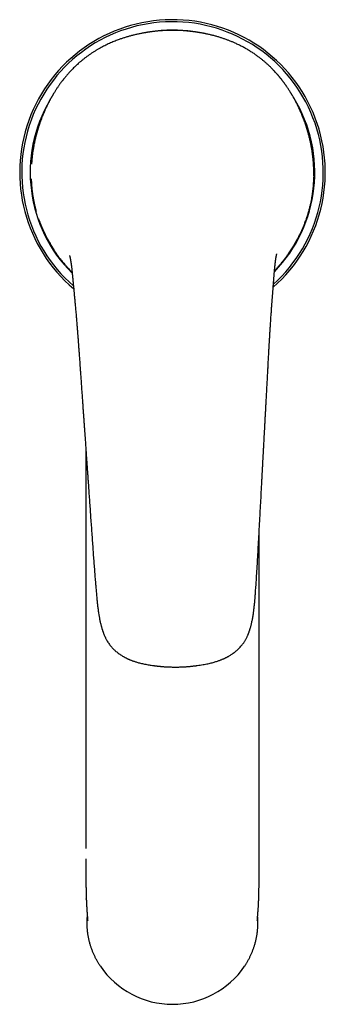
# Model space of a CAD drawing. Header units: millimetres. Extents: x 8 to 597, y 12 to 456.
# Tile 2 of 8: x 285 to 339, y 65 to 238. Entities that reach past the tile are written whole.
import ezdxf

# ---------------------------------------------------------------- set-up
doc = ezdxf.new("R2010")
doc.units = ezdxf.units.MM

msp = doc.modelspace()

# ---------------------------------------------------------------- linework, layer by layer
at = {"color": 7, "linetype": 'Continuous', "lineweight": 30}
for p, q in [((335.89, 218.22), (335.88, 218.24)), ((288.02, 217.9), (288, 217.82)), ((287.23, 213.02), (287.21, 212.84)), ((287.18, 209.81), (287.18, 209.81)), ((336.84, 210.22), (336.84, 210.21)), ((336.85, 210.69), (336.85, 210.68)), ((288.65, 202.7), (288.7, 202.55)), ((288.65, 202.7), (288.65, 202.7)), ((335.49, 203.08), (335.49, 203.08)), ((294.4, 193.39), (294.4, 193.41)), ((329.9, 193.69), (329.9, 193.7)), ((296.78, 162.43), (296.78, 99.47)), ((327.22, 99.47), (327.22, 147.75)), ((327.21, 99.47), (327.21, 99.47)), ((296.77, 90.36), (296.77, 88.6)), ((296.77, 90.33), (296.77, 90.32)), ((296.78, 88.6), (296.78, 88.6)), ((296.86, 83.45), (296.85, 83.6)), ((327.14, 83.45), (327.14, 83.38)), ((299.27, 71.82), (299.31, 71.76)), ((324.73, 71.82), (324.69, 71.76))]:
    msp.add_line(p, q, dxfattribs=at)
at = {"color": 7, "linetype": 'Continuous', "lineweight": 30, "flags": 128}
msp.add_lwpolyline([(326.91, 79.81), (326.91, 79.81), (326.91, 79.83), (326.91, 79.85), (326.92, 79.89), (326.92, 79.94), (326.93, 79.99), (326.93, 80.05), (326.94, 80.1), (326.94, 80.16), (326.95, 80.21), (326.95, 80.26), (326.95, 80.32), (326.96, 80.39), (326.97, 80.45), (326.97, 80.52), (326.97, 80.56), (326.98, 80.62), (326.98, 80.67), (326.99, 80.73), (327, 80.81), (327, 80.88), (327.01, 80.96), (327.01, 81.03), (327.02, 81.09), (327.02, 81.16), (327.03, 81.23), (327.03, 81.3), (327.04, 81.35), (327.04, 81.39), (327.04, 81.43), (327.05, 81.48), (327.05, 81.55), (327.05, 81.62), (327.06, 81.68), (327.06, 81.73), (327.06, 81.77), (327.07, 81.82), (327.07, 81.87), (327.07, 81.92), (327.08, 82.03), (327.09, 82.13), (327.09, 82.22), (327.1, 82.32), (327.1, 82.43), (327.11, 82.53), (327.11, 82.63), (327.12, 82.71), (327.12, 82.81), (327.13, 82.9), (327.13, 82.99), (327.13, 83.08), (327.14, 83.14), (327.14, 83.2), (327.14, 83.27), (327.15, 83.33), (327.15, 83.36), (327.15, 83.38), (327.15, 83.38), (327.15, 83.38), (327.15, 83.38)], dxfattribs=at)
at = {"color": 7, "linetype": 'Continuous', "lineweight": 30}
for centre, radius, start, end in [((312, 211.39), 26.86, 311.2322, 229.7039), ((312, 211.39), 26.5, 312.0394, 228.8993), ((312, 211.39), 25.02, 90, 99.1949), ((312, 211.39), 25.02, 81.7404, 90), ((312, 211.39), 25.02, 149.406, 225.2135), ((312, 211.39), 25.02, 315.7248, 31.5623), ((312, 80.4), 15.35, 214.2652, 325.7348)]:
    msp.add_arc(centre, radius, start, end, dxfattribs=at)
for points, knots in [([(311.8, 236.37), (311.64, 236.37), (311.33, 236.36), (310.89, 236.35), (310.47, 236.33), (310.08, 236.3), (309.72, 236.28), (309.39, 236.25), (309.09, 236.22), (308.82, 236.19), (308.58, 236.16), (308.38, 236.14), (308.2, 236.11), (308.05, 236.09), (307.91, 236.07), (307.81, 236.06), (307.73, 236.04), (307.67, 236.03), (307.61, 236.03), (307.56, 236.02), (307.5, 236.01), (307.43, 236), (307.37, 235.99), (307.29, 235.97), (307.18, 235.96), (307.03, 235.93), (306.85, 235.9), (306.64, 235.86), (306.4, 235.81), (306.13, 235.76), (305.84, 235.69), (305.53, 235.62), (305.14, 235.53), (304.67, 235.41), (304.12, 235.25), (303.56, 235.08), (303.01, 234.9), (302.52, 234.73), (302.09, 234.56), (301.71, 234.41), (301.32, 234.25), (300.92, 234.07), (300.5, 233.88), (300.09, 233.68), (299.67, 233.46), (299.25, 233.24), (298.83, 233), (298.4, 232.74), (297.98, 232.47), (297.56, 232.2), (297.16, 231.92), (296.75, 231.62), (296.36, 231.31), (295.98, 231), (295.62, 230.7), (295.27, 230.39), (294.94, 230.08), (294.62, 229.76), (294.32, 229.46), (294.05, 229.18), (293.81, 228.92), (293.6, 228.69), (293.43, 228.48), (293.27, 228.29), (293.12, 228.11), (292.99, 227.95), (292.87, 227.81), (292.77, 227.68), (292.69, 227.57), (292.6, 227.46), (292.5, 227.33), (292.39, 227.18), (292.27, 227.02), (292.15, 226.85), (292.02, 226.66), (291.89, 226.47), (291.71, 226.21), (291.49, 225.87), (291.29, 225.55), (291.14, 225.32), (291.07, 225.19), (291, 225.07), (290.94, 224.97), (290.89, 224.89), (290.85, 224.82), (290.82, 224.77), (290.79, 224.72), (290.76, 224.65), (290.71, 224.58), (290.66, 224.48), (290.59, 224.37), (290.52, 224.24), (290.45, 224.1), (290.38, 223.96), (290.31, 223.83), (290.23, 223.69), (290.15, 223.53), (290.07, 223.37), (289.99, 223.21), (289.93, 223.07), (289.86, 222.95), (289.79, 222.78), (289.69, 222.58), (289.61, 222.39), (289.55, 222.25), (289.51, 222.17), (289.47, 222.09), (289.44, 222.01), (289.42, 221.95), (289.39, 221.91), (289.37, 221.86), (289.35, 221.81), (289.32, 221.74), (289.29, 221.66), (289.25, 221.57), (289.21, 221.46), (289.16, 221.35), (289.05, 221.08), (288.89, 220.66), (288.74, 220.23), (288.63, 219.92), (288.57, 219.75), (288.52, 219.58), (288.47, 219.43), (288.43, 219.3), (288.4, 219.2), (288.37, 219.12), (288.35, 219.05), (288.33, 218.99), (288.31, 218.91), (288.28, 218.82), (288.25, 218.72), (288.22, 218.6), (288.18, 218.48), (288.14, 218.35), (288.11, 218.22), (288.08, 218.1), (288.05, 218), (288.03, 217.94), (288.02, 217.9), (288.02, 217.9)], [0, 0, 0, 0, 0.013671, 0.026533, 0.038587, 0.049833, 0.060271, 0.069736, 0.078422, 0.086329, 0.093458, 0.099264, 0.104427, 0.108949, 0.112828, 0.116065, 0.118273, 0.120036, 0.121355, 0.123233, 0.124974, 0.1268, 0.128906, 0.131294, 0.133964, 0.13873, 0.144194, 0.150354, 0.157729, 0.165904, 0.17487, 0.184165, 0.193536, 0.210468, 0.227663, 0.245132, 0.262884, 0.28093, 0.293351, 0.305967, 0.318873, 0.332091, 0.345638, 0.35953, 0.37296, 0.386723, 0.400829, 0.415288, 0.43011, 0.443905, 0.458013, 0.472438, 0.487018, 0.501072, 0.514529, 0.527396, 0.540877, 0.553664, 0.565769, 0.577208, 0.587998, 0.596294, 0.604188, 0.611696, 0.618709, 0.625043, 0.6307, 0.635857, 0.639703, 0.644165, 0.649273, 0.655026, 0.661426, 0.668344, 0.67564, 0.68306, 0.690605, 0.706071, 0.722041, 0.727166, 0.73221, 0.736666, 0.74048, 0.743653, 0.745978, 0.747772, 0.749561, 0.751942, 0.754914, 0.75848, 0.76264, 0.767887, 0.773227, 0.778354, 0.783268, 0.787969, 0.794568, 0.800691, 0.806338, 0.811507, 0.816197, 0.820734, 0.8294, 0.83863, 0.841648, 0.844722, 0.847841, 0.85059, 0.852757, 0.85434, 0.855834, 0.857799, 0.860237, 0.863148, 0.866469, 0.870248, 0.874485, 0.879019, 0.899391, 0.919317, 0.925486, 0.931611, 0.937554, 0.942874, 0.947539, 0.950836, 0.953701, 0.956134, 0.958254, 0.960656, 0.964342, 0.968185, 0.971973, 0.976962, 0.981852, 0.986644, 0.991386, 0.994989, 0.99928, 1, 1, 1, 1]), ([(335.88, 218.24), (335.87, 218.28), (335.84, 218.37), (335.8, 218.51), (335.76, 218.66), (335.72, 218.8), (335.68, 218.94), (335.64, 219.06), (335.61, 219.16), (335.58, 219.24), (335.55, 219.33), (335.51, 219.46), (335.46, 219.62), (335.4, 219.81), (335.33, 220), (335.27, 220.19), (335.2, 220.37), (335.11, 220.61), (335, 220.9), (334.87, 221.23), (334.74, 221.57), (334.63, 221.82), (334.55, 222), (334.51, 222.09), (334.47, 222.18), (334.44, 222.26), (334.41, 222.32), (334.38, 222.39), (334.34, 222.48), (334.29, 222.58), (334.23, 222.72), (334.15, 222.89), (334.05, 223.09), (333.95, 223.3), (333.85, 223.5), (333.75, 223.68), (333.66, 223.85), (333.58, 224.01), (333.49, 224.17), (333.4, 224.34), (333.3, 224.52), (333.2, 224.69), (333.12, 224.84), (333.05, 224.95), (333.01, 225.02), (332.98, 225.08), (332.95, 225.13), (332.91, 225.19), (332.87, 225.26), (332.82, 225.34), (332.75, 225.45), (332.67, 225.59), (332.57, 225.74), (332.45, 225.92), (332.31, 226.14), (332.14, 226.39), (331.96, 226.66), (331.76, 226.94), (331.6, 227.16), (331.47, 227.34), (331.39, 227.45), (331.3, 227.56), (331.21, 227.67), (331.14, 227.77), (331.07, 227.86), (331.01, 227.93), (330.97, 227.98), (330.94, 228.02), (330.91, 228.05), (330.88, 228.09), (330.83, 228.14), (330.78, 228.22), (330.71, 228.3), (330.63, 228.39), (330.56, 228.48), (330.48, 228.57), (330.35, 228.71), (330.17, 228.92), (329.92, 229.2), (329.62, 229.51), (329.29, 229.85), (328.94, 230.18), (328.58, 230.52), (328.2, 230.85), (327.8, 231.18), (327.39, 231.51), (326.94, 231.84), (326.46, 232.19), (325.93, 232.54), (325.38, 232.88), (324.81, 233.21), (324.23, 233.53), (323.64, 233.83), (323.07, 234.09), (322.54, 234.33), (322.04, 234.53), (321.53, 234.72), (321.02, 234.91), (320.49, 235.08), (319.95, 235.25), (319.39, 235.41), (318.81, 235.56), (318.36, 235.66), (318.03, 235.73), (317.83, 235.78), (317.62, 235.82), (317.42, 235.86), (317.22, 235.9), (317.02, 235.93), (316.83, 235.96), (316.65, 235.99), (316.48, 236.02), (316.34, 236.04), (316.23, 236.06), (316.15, 236.07), (316.09, 236.08), (316.06, 236.08), (316.04, 236.09), (316.02, 236.09), (315.99, 236.09), (315.94, 236.1), (315.86, 236.11), (315.76, 236.13), (315.63, 236.14), (315.48, 236.16), (315.31, 236.18), (315.1, 236.2), (314.86, 236.23), (314.57, 236.26), (314.26, 236.28), (313.92, 236.31), (313.55, 236.33), (313.15, 236.35), (312.72, 236.36), (312.27, 236.37), (311.96, 236.37), (311.8, 236.37)], [0, 0, 0, 0, 0.005158, 0.010257, 0.015633, 0.021284, 0.026781, 0.031388, 0.035095, 0.037904, 0.040881, 0.045064, 0.051098, 0.05811, 0.064964, 0.071657, 0.07819, 0.084562, 0.096829, 0.108737, 0.120725, 0.132799, 0.136356, 0.139907, 0.143153, 0.14598, 0.148388, 0.150471, 0.153548, 0.157531, 0.162417, 0.168204, 0.176482, 0.184346, 0.191732, 0.198644, 0.205081, 0.211046, 0.21654, 0.223468, 0.230199, 0.236787, 0.243233, 0.246789, 0.249611, 0.251548, 0.253331, 0.255469, 0.257959, 0.260803, 0.265288, 0.270439, 0.276254, 0.282711, 0.291711, 0.301343, 0.311605, 0.322497, 0.334015, 0.338395, 0.342859, 0.347407, 0.351952, 0.355991, 0.359444, 0.362162, 0.364359, 0.366036, 0.367202, 0.368313, 0.370567, 0.373379, 0.376743, 0.380317, 0.383904, 0.387506, 0.391123, 0.401159, 0.411338, 0.424725, 0.438377, 0.452256, 0.466375, 0.480751, 0.495398, 0.510328, 0.525553, 0.543326, 0.561511, 0.580041, 0.598827, 0.617884, 0.637224, 0.656861, 0.672473, 0.68828, 0.704289, 0.720504, 0.73707, 0.753952, 0.771454, 0.789584, 0.808349, 0.81458, 0.820879, 0.827245, 0.83368, 0.840184, 0.846578, 0.852386, 0.85839, 0.863562, 0.867902, 0.87141, 0.874086, 0.87593, 0.876541, 0.876943, 0.877486, 0.878508, 0.88001, 0.881993, 0.885006, 0.888713, 0.893111, 0.898203, 0.903987, 0.911289, 0.91946, 0.928503, 0.938415, 0.949199, 0.960638, 0.972918, 0.986039, 1, 1, 1, 1]), ([(288, 217.82), (287.95, 217.62), (287.85, 217.21), (287.71, 216.59), (287.59, 215.96), (287.49, 215.34), (287.39, 214.7), (287.32, 214.07), (287.26, 213.51), (287.24, 213.16), (287.23, 213.01)], [0, 0, 0, 0, 0.128109, 0.256842, 0.3858, 0.5161, 0.646636, 0.778539, 0.910685, 1, 1, 1, 1]), ([(336.77, 213.06), (336.77, 213.12), (336.75, 213.38), (336.71, 213.84), (336.64, 214.45), (336.55, 215.07), (336.45, 215.7), (336.34, 216.32), (336.2, 216.95), (336.06, 217.59), (335.94, 218.01), (335.89, 218.22)], [0, 0, 0, 0, 0.035605, 0.154017, 0.273005, 0.392199, 0.512623, 0.633264, 0.755158, 0.877275, 1, 1, 1, 1]), ([(336.85, 210.77), (336.85, 210.8), (336.85, 210.94), (336.85, 211.18), (336.85, 211.49), (336.84, 211.81), (336.83, 212.13), (336.81, 212.45), (336.79, 212.76), (336.78, 212.96), (336.77, 213.06)], [0, 0, 0, 0, 0.040257, 0.180153, 0.319885, 0.459327, 0.598359, 0.736866, 0.874741, 1, 1, 1, 1]), ([(287.17, 210.28), (287.17, 210.27), (287.17, 210.11), (287.18, 209.95), (287.18, 209.81)], [0, 0, 0, 0, 0.092253, 1, 1, 1, 1]), ([(287.19, 209.78), (287.19, 209.75), (287.19, 209.62), (287.21, 209.39), (287.23, 209.09), (287.25, 208.79), (287.28, 208.49), (287.31, 208.19), (287.35, 207.89), (287.39, 207.59), (287.44, 207.28), (287.48, 206.98), (287.54, 206.67), (287.6, 206.37), (287.66, 206.06), (287.73, 205.76), (287.8, 205.45), (287.87, 205.15), (287.95, 204.85), (288.01, 204.64), (288.04, 204.54), (288.04, 204.54)], [0, 0, 0, 0, 0.018528, 0.077364, 0.13604, 0.194454, 0.252506, 0.3101, 0.367443, 0.425127, 0.482698, 0.540195, 0.59766, 0.655133, 0.712643, 0.770258, 0.826773, 0.883611, 0.940902, 0.99862, 1, 1, 1, 1]), ([(335.51, 203.13), (335.53, 203.19), (335.59, 203.35), (335.68, 203.62), (335.78, 203.93), (335.88, 204.24), (335.97, 204.55), (336.05, 204.86), (336.13, 205.17), (336.21, 205.48), (336.28, 205.78), (336.35, 206.09), (336.41, 206.4), (336.47, 206.7), (336.52, 207), (336.57, 207.31), (336.62, 207.61), (336.66, 207.92), (336.69, 208.22), (336.73, 208.53), (336.76, 208.83), (336.78, 209.13), (336.8, 209.44), (336.82, 209.74), (336.83, 209.98), (336.83, 210.11), (336.84, 210.16)], [0, 0, 0, 0, 0.025969, 0.070493, 0.11448, 0.158403, 0.20214, 0.245706, 0.289134, 0.332455, 0.375701, 0.418921, 0.461828, 0.504179, 0.546793, 0.589647, 0.632714, 0.67597, 0.719385, 0.76293, 0.806575, 0.850287, 0.894034, 0.93778, 0.981485, 1, 1, 1, 1]), ([(336.84, 210.22), (336.84, 210.23), (336.84, 210.39), (336.85, 210.55), (336.85, 210.69)], [0, 0, 0, 0, 0.085952, 1, 1, 1, 1]), ([(288.46, 203.21), (288.46, 203.2), (288.52, 203.03), (288.58, 202.86), (288.65, 202.7)], [0, 0, 0, 0, 0.046834, 1, 1, 1, 1]), ([(333.73, 199.25), (333.76, 199.29), (333.88, 199.5), (334.08, 199.88), (334.35, 200.4), (334.6, 200.92), (334.84, 201.45), (335.07, 201.99), (335.26, 202.45), (335.37, 202.74), (335.41, 202.85)], [0, 0, 0, 0, 0.035391, 0.181285, 0.327769, 0.474252, 0.621057, 0.76786, 0.915276, 1, 1, 1, 1]), ([(335.41, 202.85), (335.41, 202.85), (335.43, 202.9), (335.45, 202.96), (335.47, 203.01)], [0, 0, 0, 0, 0.022793, 1, 1, 1, 1]), ([(288.7, 202.55), (288.76, 202.42), (288.88, 202.1), (289.08, 201.63), (289.31, 201.11), (289.54, 200.61), (289.79, 200.11), (290.05, 199.64), (290.27, 199.23), (290.41, 198.99), (290.47, 198.89)], [0, 0, 0, 0, 0.103224, 0.246343, 0.382959, 0.519576, 0.656466, 0.793357, 0.919468, 1, 1, 1, 1]), ([(329.93, 194.09), (329.98, 194.14), (330.11, 194.28), (330.36, 194.54), (330.66, 194.88), (331, 195.27), (331.33, 195.67), (331.65, 196.08), (331.96, 196.48), (332.24, 196.87), (332.5, 197.24), (332.74, 197.6), (332.93, 197.89), (333.06, 198.09), (333.14, 198.23), (333.22, 198.36), (333.29, 198.48), (333.36, 198.59), (333.43, 198.71), (333.49, 198.82), (333.55, 198.92), (333.61, 199.02), (333.66, 199.11), (333.7, 199.18), (333.73, 199.23), (333.75, 199.27), (333.77, 199.3), (333.78, 199.33), (333.79, 199.35), (333.8, 199.37), (333.81, 199.38), (333.82, 199.4), (333.82, 199.4), (333.82, 199.41), (333.82, 199.41), (333.82, 199.41)], [0, 0, 0, 0, 0.031444, 0.075734, 0.145257, 0.214983, 0.285025, 0.355499, 0.425004, 0.490528, 0.553392, 0.613664, 0.671416, 0.696146, 0.719204, 0.740657, 0.762292, 0.785586, 0.80908, 0.832212, 0.855018, 0.877428, 0.898057, 0.911202, 0.923304, 0.929236, 0.934895, 0.940397, 0.945445, 0.951087, 0.957485, 0.964749, 0.975909, 0.988822, 1, 1, 1, 1]), ([(290.36, 199.08), (290.36, 199.08), (290.36, 199.08), (290.36, 199.08), (290.37, 199.06), (290.38, 199.04), (290.4, 199.01), (290.43, 198.96), (290.47, 198.89), (290.52, 198.8), (290.58, 198.7), (290.63, 198.61), (290.68, 198.53), (290.72, 198.46), (290.77, 198.39), (290.81, 198.31), (290.85, 198.24), (290.89, 198.18), (290.93, 198.12), (290.96, 198.07), (290.99, 198.02), (291.04, 197.95), (291.09, 197.87), (291.17, 197.75), (291.27, 197.58), (291.41, 197.38), (291.54, 197.18), (291.68, 196.99), (291.82, 196.78), (291.99, 196.55), (292.17, 196.3), (292.39, 196.03), (292.63, 195.72), (292.9, 195.39), (293.19, 195.05), (293.48, 194.72), (293.76, 194.41), (294.02, 194.13), (294.22, 193.93), (294.33, 193.82), (294.36, 193.8)], [0, 0, 0, 0, 0.012137, 0.02548, 0.03691, 0.04662, 0.055227, 0.064959, 0.079494, 0.096672, 0.116051, 0.13763, 0.152334, 0.167926, 0.184412, 0.200994, 0.215489, 0.230515, 0.242135, 0.250621, 0.259715, 0.271396, 0.285291, 0.300269, 0.336273, 0.370703, 0.40362, 0.435673, 0.470313, 0.508124, 0.54913, 0.597951, 0.650683, 0.707343, 0.767946, 0.832504, 0.886261, 0.937312, 0.985502, 1, 1, 1, 1]), ([(293.9, 196.76), (293.9, 196.76), (293.9, 196.76), (293.9, 196.76), (293.91, 196.74), (293.91, 196.73), (293.91, 196.71), (293.92, 196.7), (293.92, 196.69), (293.92, 196.67), (293.93, 196.66), (293.93, 196.64), (293.93, 196.63), (293.94, 196.62), (293.94, 196.6), (293.94, 196.59), (293.95, 196.57), (293.96, 196.54), (293.96, 196.5), (293.97, 196.46), (293.98, 196.42), (293.99, 196.38), (294, 196.34), (294.01, 196.3), (294.02, 196.24), (294.03, 196.17), (294.04, 196.11), (294.06, 196.04), (294.07, 195.97), (294.08, 195.9), (294.09, 195.84), (294.1, 195.78), (294.11, 195.7), (294.13, 195.59), (294.15, 195.46), (294.17, 195.35), (294.18, 195.25), (294.19, 195.17), (294.2, 195.1), (294.21, 195.04), (294.22, 194.99), (294.22, 194.95), (294.23, 194.92), (294.23, 194.87), (294.24, 194.8), (294.25, 194.73), (294.27, 194.61), (294.29, 194.44), (294.31, 194.24), (294.33, 194.04), (294.35, 193.86), (294.37, 193.69), (294.38, 193.54), (294.39, 193.45), (294.4, 193.41)], [0, 0, 0, 0, 0.015496, 0.043186, 0.074029, 0.092088, 0.105951, 0.116083, 0.127555, 0.141071, 0.156748, 0.167165, 0.175702, 0.182354, 0.189267, 0.198908, 0.211291, 0.224552, 0.246485, 0.26647, 0.285511, 0.301267, 0.314203, 0.332614, 0.353685, 0.376753, 0.396131, 0.417514, 0.440231, 0.459561, 0.475453, 0.491504, 0.50812, 0.537084, 0.569002, 0.604438, 0.622374, 0.641104, 0.658604, 0.672748, 0.683525, 0.690196, 0.698222, 0.708662, 0.721524, 0.736816, 0.754543, 0.797394, 0.837514, 0.877735, 0.914695, 0.948335, 0.978091, 1, 1, 1, 1]), ([(329.9, 193.7), (329.9, 193.71), (329.9, 193.77), (329.91, 193.87), (329.92, 194.01), (329.94, 194.19), (329.96, 194.41), (329.98, 194.62), (330, 194.83), (330.02, 195.02), (330.04, 195.19), (330.06, 195.35), (330.07, 195.49), (330.09, 195.6), (330.1, 195.7), (330.11, 195.8), (330.13, 195.9), (330.14, 196.01), (330.16, 196.12), (330.17, 196.21), (330.18, 196.28), (330.19, 196.34), (330.2, 196.4), (330.21, 196.46), (330.23, 196.53), (330.24, 196.6), (330.25, 196.66), (330.26, 196.71), (330.27, 196.77), (330.28, 196.81), (330.29, 196.86), (330.3, 196.89), (330.3, 196.92), (330.31, 196.95), (330.32, 196.98), (330.32, 197.01), (330.33, 197.03), (330.33, 197.05), (330.34, 197.06), (330.34, 197.06), (330.34, 197.06), (330.34, 197.06)], [0, 0, 0, 0, 0.009556, 0.03089, 0.051934, 0.092015, 0.130475, 0.178092, 0.222544, 0.262632, 0.298423, 0.33218, 0.365153, 0.397422, 0.417187, 0.440066, 0.466036, 0.495072, 0.525194, 0.548238, 0.565806, 0.582782, 0.60127, 0.622522, 0.646501, 0.6717, 0.696209, 0.716167, 0.736681, 0.763308, 0.784477, 0.802413, 0.822743, 0.846204, 0.86479, 0.894054, 0.917083, 0.938681, 0.963264, 0.991119, 1, 1, 1, 1]), ([(294.4, 193.39), (294.4, 193.38), (294.4, 193.37), (294.4, 193.34), (294.41, 193.29), (294.41, 193.22), (294.42, 193.14), (294.43, 193.03), (294.44, 192.92), (294.45, 192.8), (294.47, 192.62), (294.49, 192.39), (294.52, 192.1), (294.55, 191.79), (294.58, 191.47), (294.61, 191.14), (294.64, 190.82), (294.66, 190.54), (294.69, 190.3), (294.71, 190.08), (294.73, 189.88), (294.74, 189.7), (294.76, 189.52), (294.77, 189.36), (294.79, 189.21), (294.8, 189.09), (294.81, 189), (294.82, 188.92), (294.82, 188.85), (294.83, 188.78), (294.84, 188.69), (294.85, 188.58), (294.86, 188.44), (294.87, 188.28), (294.89, 188.11), (294.92, 187.83), (294.95, 187.45), (294.99, 186.96), (295.03, 186.51), (295.07, 186.11), (295.1, 185.75), (295.13, 185.38), (295.16, 185), (295.19, 184.63), (295.22, 184.27), (295.25, 183.92), (295.27, 183.58), (295.3, 183.26), (295.32, 182.96), (295.34, 182.69), (295.36, 182.47), (295.37, 182.3), (295.39, 182.16), (295.4, 182.02), (295.41, 181.85), (295.42, 181.65), (295.44, 181.42), (295.46, 181.17), (295.48, 180.89), (295.5, 180.58), (295.53, 180.24), (295.56, 179.87), (295.59, 179.47), (295.62, 179.04), (295.65, 178.59), (295.68, 178.11), (295.72, 177.6), (295.75, 177.12), (295.77, 176.81), (295.78, 176.69)], [0, 0, 0, 0, 0.002021, 0.005008, 0.008407, 0.012348, 0.017803, 0.024142, 0.030985, 0.038265, 0.045981, 0.06241, 0.080524, 0.098121, 0.117059, 0.137337, 0.158955, 0.173971, 0.188198, 0.20134, 0.213398, 0.224373, 0.234264, 0.244533, 0.253297, 0.260558, 0.266317, 0.270745, 0.274426, 0.278408, 0.283794, 0.290586, 0.298623, 0.308016, 0.318744, 0.330078, 0.35798, 0.38717, 0.41765, 0.438511, 0.459937, 0.481928, 0.504486, 0.527249, 0.548849, 0.569152, 0.589988, 0.609257, 0.626959, 0.643092, 0.657656, 0.666108, 0.673924, 0.682327, 0.692453, 0.704301, 0.717616, 0.732594, 0.749235, 0.767542, 0.787893, 0.809972, 0.833781, 0.859321, 0.886593, 0.915067, 0.945215, 0.97704, 1, 1, 1, 1]), ([(328.78, 176.96), (328.79, 177.08), (328.81, 177.39), (328.83, 177.85), (328.86, 178.35), (328.89, 178.82), (328.91, 179.27), (328.93, 179.68), (328.95, 180.06), (328.97, 180.41), (328.99, 180.73), (329.01, 181.03), (329.02, 181.29), (329.04, 181.53), (329.05, 181.74), (329.06, 181.93), (329.07, 182.1), (329.08, 182.24), (329.09, 182.38), (329.1, 182.56), (329.11, 182.8), (329.13, 183.09), (329.15, 183.41), (329.17, 183.75), (329.2, 184.11), (329.22, 184.5), (329.25, 184.92), (329.28, 185.35), (329.3, 185.79), (329.33, 186.21), (329.36, 186.62), (329.39, 187.03), (329.42, 187.43), (329.44, 187.76), (329.46, 188.02), (329.48, 188.21), (329.49, 188.39), (329.5, 188.53), (329.51, 188.63), (329.51, 188.72), (329.52, 188.8), (329.53, 188.89), (329.53, 188.99), (329.54, 189.11), (329.55, 189.25), (329.57, 189.41), (329.58, 189.59), (329.59, 189.78), (329.61, 189.99), (329.63, 190.22), (329.65, 190.47), (329.67, 190.73), (329.69, 191.05), (329.72, 191.41), (329.75, 191.8), (329.78, 192.14), (329.8, 192.44), (329.82, 192.7), (329.84, 192.94), (329.85, 193.13), (329.86, 193.29), (329.87, 193.41), (329.88, 193.51), (329.89, 193.58), (329.89, 193.63), (329.89, 193.67), (329.9, 193.68), (329.9, 193.69)], [0, 0, 0, 0, 0.022425, 0.053718, 0.083348, 0.111316, 0.137625, 0.16185, 0.184477, 0.205507, 0.224942, 0.242064, 0.257723, 0.271921, 0.284659, 0.295936, 0.30559, 0.313853, 0.321845, 0.330262, 0.346348, 0.363789, 0.382584, 0.402732, 0.424686, 0.44805, 0.472824, 0.49901, 0.525352, 0.550522, 0.574521, 0.599762, 0.623564, 0.645928, 0.658433, 0.670308, 0.680668, 0.689349, 0.695084, 0.699829, 0.704635, 0.709822, 0.715931, 0.723117, 0.731477, 0.741013, 0.751725, 0.763167, 0.775702, 0.789332, 0.804056, 0.819875, 0.836473, 0.861345, 0.884446, 0.905776, 0.922554, 0.938044, 0.952244, 0.965154, 0.973044, 0.980347, 0.986644, 0.990638, 0.994097, 0.997153, 1, 1, 1, 1]), ([(295.78, 176.68), (295.8, 176.46), (295.83, 175.91), (295.9, 175.05), (295.96, 174.09), (296.03, 173.16), (296.09, 172.27), (296.15, 171.42), (296.21, 170.6), (296.26, 169.81), (296.32, 169.04), (296.37, 168.3), (296.42, 167.59), (296.47, 166.91), (296.52, 166.25), (296.56, 165.63), (296.6, 165.04), (296.64, 164.49), (296.68, 163.98), (296.71, 163.51), (296.74, 163.06), (296.77, 162.63), (296.8, 162.23), (296.83, 161.85), (296.85, 161.5), (296.87, 161.16), (296.89, 160.89), (296.91, 160.67), (296.92, 160.5), (296.93, 160.35), (296.94, 160.19), (296.95, 160.05), (296.96, 159.93), (296.97, 159.83), (296.97, 159.75), (296.98, 159.69), (296.98, 159.62), (296.99, 159.54), (296.99, 159.45), (297, 159.33), (297.01, 159.18), (297.03, 158.98), (297.04, 158.77), (297.06, 158.53), (297.08, 158.27), (297.1, 157.99), (297.12, 157.7), (297.14, 157.38), (297.18, 156.74), (297.25, 155.78), (297.34, 154.51), (297.43, 153.22), (297.52, 151.91), (297.61, 150.59), (297.71, 149.26), (297.8, 147.93), (297.9, 146.61), (297.99, 145.3), (298.08, 144.04), (298.17, 142.83), (298.26, 141.65), (298.35, 140.5), (298.44, 139.44), (298.52, 138.47), (298.59, 137.58), (298.67, 136.68), (298.76, 135.84), (298.84, 135.07), (298.93, 134.36), (299.01, 133.79), (299.09, 133.36), (299.14, 133.08), (299.19, 132.79), (299.25, 132.5), (299.31, 132.22), (299.37, 131.95), (299.43, 131.71), (299.49, 131.49), (299.55, 131.29), (299.6, 131.12), (299.65, 130.97), (299.69, 130.84), (299.72, 130.75), (299.74, 130.68), (299.76, 130.62), (299.78, 130.58), (299.79, 130.52), (299.82, 130.46), (299.85, 130.37), (299.9, 130.25), (299.95, 130.11), (300.01, 129.96), (300.08, 129.8), (300.16, 129.64), (300.24, 129.46), (300.34, 129.26), (300.47, 129.03), (300.63, 128.77), (300.81, 128.49), (301, 128.23), (301.21, 127.98), (301.41, 127.75), (301.62, 127.53), (301.84, 127.33), (302.07, 127.12), (302.33, 126.92), (302.6, 126.71), (302.87, 126.53), (303.11, 126.38), (303.31, 126.26), (303.48, 126.16), (303.63, 126.08), (303.77, 126.01), (303.89, 125.95), (303.98, 125.9), (304.06, 125.86), (304.12, 125.83), (304.17, 125.81), (304.21, 125.79), (304.26, 125.77), (304.32, 125.74), (304.41, 125.71), (304.52, 125.66), (304.67, 125.6), (304.84, 125.53), (305.04, 125.46), (305.25, 125.38), (305.5, 125.31), (305.76, 125.22), (306.05, 125.14), (306.38, 125.06), (306.74, 124.97), (307.11, 124.89), (307.5, 124.82), (307.89, 124.75), (308.28, 124.69), (308.58, 124.65), (308.78, 124.62), (308.89, 124.61), (308.99, 124.59), (309.1, 124.58), (309.21, 124.57), (309.3, 124.56), (309.37, 124.55), (309.42, 124.54), (309.46, 124.54), (309.49, 124.54), (309.51, 124.53), (309.54, 124.53), (309.6, 124.53), (309.7, 124.52), (309.83, 124.5), (309.97, 124.49), (310.14, 124.48), (310.32, 124.46), (310.54, 124.44), (310.77, 124.43), (311.03, 124.41), (311.32, 124.4), (311.63, 124.39), (311.96, 124.38), (312.32, 124.38), (312.57, 124.38), (312.71, 124.38), (312.71, 124.38)], [0, 0, 0, 0, 0.010852, 0.026969, 0.042583, 0.057693, 0.0723, 0.086157, 0.099529, 0.112417, 0.124819, 0.136975, 0.148626, 0.159773, 0.170415, 0.180552, 0.190185, 0.199313, 0.207422, 0.215086, 0.222346, 0.229262, 0.235837, 0.24196, 0.247753, 0.253216, 0.258348, 0.261133, 0.263809, 0.266378, 0.268839, 0.271191, 0.273274, 0.274946, 0.276118, 0.277011, 0.278066, 0.27936, 0.280823, 0.282442, 0.285215, 0.28835, 0.291848, 0.295709, 0.299932, 0.304433, 0.309285, 0.314486, 0.320035, 0.34043, 0.360995, 0.382035, 0.403253, 0.424654, 0.446242, 0.467986, 0.489476, 0.510595, 0.531336, 0.550702, 0.569741, 0.588457, 0.606842, 0.621157, 0.635606, 0.650245, 0.665132, 0.676451, 0.687974, 0.69971, 0.704382, 0.70909, 0.713838, 0.718628, 0.72337, 0.727783, 0.731841, 0.735538, 0.738866, 0.741819, 0.74439, 0.746572, 0.748011, 0.749205, 0.750151, 0.750876, 0.751714, 0.752786, 0.754356, 0.756349, 0.758773, 0.76164, 0.76426, 0.76718, 0.770414, 0.773975, 0.77788, 0.783222, 0.788667, 0.793983, 0.799146, 0.804163, 0.809052, 0.813825, 0.818487, 0.824179, 0.829698, 0.835043, 0.84021, 0.843367, 0.846453, 0.849354, 0.85191, 0.854124, 0.855711, 0.857064, 0.858185, 0.859075, 0.859734, 0.860292, 0.861513, 0.863106, 0.864949, 0.867576, 0.870579, 0.873953, 0.877696, 0.881799, 0.886255, 0.891054, 0.896688, 0.902599, 0.908765, 0.915188, 0.921875, 0.928066, 0.93449, 0.936213, 0.937953, 0.939711, 0.941486, 0.943278, 0.944908, 0.945995, 0.946795, 0.947309, 0.947706, 0.948156, 0.94866, 0.949217, 0.951024, 0.953235, 0.955504, 0.958162, 0.961209, 0.964644, 0.968469, 0.972683, 0.977287, 0.982281, 0.987663, 0.993433, 0.99959, 1, 1, 1, 1]), ([(312.71, 124.38), (312.72, 124.38), (312.86, 124.38), (313.11, 124.38), (313.47, 124.39), (313.8, 124.41), (314.11, 124.42), (314.39, 124.44), (314.65, 124.46), (314.89, 124.48), (315.1, 124.5), (315.29, 124.52), (315.45, 124.53), (315.6, 124.55), (315.73, 124.57), (315.84, 124.58), (315.92, 124.59), (315.97, 124.59), (316.01, 124.6), (316.06, 124.61), (316.14, 124.62), (316.23, 124.63), (316.48, 124.66), (316.86, 124.72), (317.35, 124.8), (317.8, 124.88), (318.22, 124.96), (318.61, 125.05), (318.97, 125.14), (319.3, 125.23), (319.6, 125.32), (319.88, 125.41), (320.13, 125.5), (320.35, 125.58), (320.56, 125.66), (320.73, 125.73), (320.87, 125.79), (320.97, 125.83), (321.03, 125.86), (321.09, 125.89), (321.14, 125.91), (321.18, 125.93), (321.22, 125.95), (321.28, 125.97), (321.35, 126.01), (321.45, 126.06), (321.56, 126.11), (321.69, 126.18), (321.86, 126.28), (322.07, 126.4), (322.32, 126.56), (322.57, 126.72), (322.82, 126.91), (323.08, 127.1), (323.32, 127.31), (323.57, 127.53), (323.8, 127.77), (324.03, 128.02), (324.23, 128.26), (324.39, 128.47), (324.53, 128.66), (324.66, 128.85), (324.78, 129.06), (324.9, 129.26), (325, 129.46), (325.1, 129.66), (325.18, 129.84), (325.26, 130.01), (325.32, 130.17), (325.38, 130.32), (325.43, 130.45), (325.47, 130.56), (325.5, 130.66), (325.53, 130.73), (325.55, 130.78), (325.56, 130.84), (325.59, 130.9), (325.61, 130.99), (325.64, 131.09), (325.68, 131.21), (325.73, 131.37), (325.78, 131.57), (325.84, 131.81), (325.91, 132.08), (325.97, 132.38), (326.04, 132.71), (326.1, 133.04), (326.18, 133.49), (326.26, 134.06), (326.35, 134.74), (326.42, 135.41), (326.48, 136.07), (326.53, 136.72), (326.59, 137.53), (326.66, 138.5), (326.74, 139.62), (326.81, 140.75), (326.88, 141.9), (326.95, 143.07), (327.02, 144.27), (327.09, 145.5), (327.16, 146.77), (327.23, 148.05), (327.3, 149.34), (327.37, 150.64), (327.44, 151.92), (327.52, 153.41), (327.61, 155.12), (327.69, 156.52), (327.73, 157.37), (327.75, 157.69), (327.76, 157.99), (327.78, 158.27), (327.79, 158.54), (327.81, 158.78), (327.82, 159), (327.83, 159.2), (327.84, 159.37), (327.85, 159.52), (327.85, 159.64), (327.86, 159.75), (327.86, 159.85), (327.87, 159.92), (327.87, 159.99), (327.87, 160.05), (327.88, 160.13), (327.88, 160.22), (327.89, 160.38), (327.9, 160.61), (327.92, 160.91), (327.94, 161.23), (327.96, 161.57), (327.97, 161.91), (327.99, 162.25), (328.01, 162.62), (328.03, 163), (328.06, 163.4), (328.08, 163.82), (328.1, 164.27), (328.13, 164.76), (328.16, 165.3), (328.19, 165.89), (328.22, 166.51), (328.26, 167.16), (328.29, 167.84), (328.33, 168.54), (328.37, 169.27), (328.41, 170.03), (328.46, 170.83), (328.5, 171.66), (328.55, 172.53), (328.6, 173.42), (328.65, 174.35), (328.7, 175.31), (328.74, 176.18), (328.77, 176.73), (328.79, 176.96)], [0, 0, 0, 0, 0.000416, 0.006573, 0.012343, 0.017725, 0.022718, 0.027322, 0.031536, 0.035361, 0.038797, 0.041843, 0.044501, 0.04677, 0.049013, 0.050839, 0.052249, 0.052688, 0.053261, 0.054179, 0.055441, 0.057038, 0.05872, 0.067474, 0.075807, 0.082915, 0.08973, 0.096261, 0.102512, 0.107844, 0.112865, 0.117524, 0.121809, 0.125711, 0.129222, 0.132337, 0.135053, 0.136359, 0.137546, 0.138607, 0.139476, 0.140134, 0.1408, 0.14174, 0.143091, 0.144777, 0.1468, 0.149162, 0.151868, 0.156395, 0.16111, 0.165982, 0.171007, 0.176185, 0.181514, 0.186743, 0.192112, 0.197628, 0.203313, 0.206985, 0.210731, 0.214543, 0.218406, 0.222121, 0.226026, 0.229587, 0.232821, 0.235741, 0.238361, 0.241109, 0.243453, 0.245403, 0.246965, 0.248148, 0.249055, 0.249815, 0.25092, 0.252355, 0.254117, 0.256204, 0.258609, 0.262133, 0.266159, 0.270676, 0.275672, 0.281125, 0.286676, 0.292169, 0.303453, 0.314537, 0.32543, 0.336142, 0.346698, 0.357123, 0.375481, 0.393605, 0.411883, 0.430488, 0.449413, 0.468659, 0.488766, 0.509228, 0.530039, 0.551121, 0.57208, 0.592862, 0.613471, 0.644882, 0.6759, 0.681316, 0.686531, 0.691429, 0.696009, 0.700271, 0.704148, 0.70772, 0.710985, 0.713944, 0.716153, 0.718155, 0.719949, 0.721531, 0.722822, 0.723627, 0.724598, 0.725854, 0.727395, 0.729219, 0.733718, 0.738591, 0.743837, 0.749456, 0.754788, 0.760418, 0.766346, 0.772571, 0.779094, 0.785917, 0.793103, 0.800675, 0.809782, 0.819392, 0.829504, 0.840119, 0.851236, 0.862644, 0.874536, 0.886913, 0.899775, 0.913399, 0.927528, 0.942162, 0.957301, 0.972946, 0.989096, 1, 1, 1, 1]), ([(296.78, 99.45), (296.78, 99.28), (296.78, 98.92), (296.78, 98.4), (296.78, 97.89), (296.78, 97.4), (296.78, 96.93), (296.78, 96.48), (296.78, 96.06), (296.78, 95.65), (296.78, 95.24), (296.78, 94.83), (296.78, 94.41), (296.78, 94.03), (296.78, 93.68), (296.78, 93.35), (296.78, 93.05), (296.78, 92.78), (296.78, 92.58), (296.78, 92.47), (296.78, 92.43)], [0, 0, 0, 0, 0.078634, 0.154445, 0.227416, 0.297531, 0.364778, 0.428025, 0.488499, 0.546202, 0.601133, 0.66292, 0.72079, 0.774754, 0.824828, 0.871031, 0.913381, 0.950944, 0.984882, 1, 1, 1, 1]), ([(327.23, 90.61), (327.23, 90.62), (327.23, 90.66), (327.23, 90.72), (327.23, 90.82), (327.23, 90.93), (327.23, 91.05), (327.23, 91.18), (327.23, 91.32), (327.23, 91.48), (327.23, 91.67), (327.23, 91.88), (327.22, 92.12), (327.22, 92.39), (327.22, 92.67), (327.22, 92.96), (327.22, 93.26), (327.22, 93.57), (327.22, 93.91), (327.22, 94.27), (327.22, 94.65), (327.22, 95.04), (327.22, 95.45), (327.22, 95.88), (327.22, 96.34), (327.22, 96.82), (327.22, 97.32), (327.22, 97.83), (327.22, 98.37), (327.22, 98.92), (327.22, 99.28), (327.22, 99.47)], [0, 0, 0, 0, 0.004239, 0.013071, 0.02189, 0.035733, 0.049573, 0.063503, 0.079069, 0.097469, 0.118713, 0.142815, 0.169786, 0.199639, 0.232386, 0.263536, 0.296937, 0.332596, 0.370522, 0.410723, 0.45243, 0.496344, 0.542468, 0.5908, 0.642395, 0.696289, 0.752479, 0.81096, 0.871718, 0.934737, 1, 1, 1, 1]), ([(296.77, 90.65), (296.77, 90.65), (296.77, 90.59), (296.77, 90.49), (296.77, 90.39), (296.77, 90.33)], [0, 0, 0, 0, 0.026794, 0.496611, 1, 1, 1, 1]), ([(327.23, 89.88), (327.23, 90.07), (327.23, 90.31), (327.23, 90.56), (327.23, 90.61)], [0, 0, 0, 0, 0.787909, 1, 1, 1, 1]), ([(296.77, 88.6), (296.77, 88.57), (296.77, 88.49), (296.77, 88.36), (296.77, 88.23), (296.77, 88.12), (296.77, 88.04), (296.77, 87.98), (296.77, 87.92), (296.77, 87.84), (296.77, 87.74), (296.78, 87.59), (296.78, 87.42), (296.78, 87.24), (296.78, 87.07), (296.78, 86.91), (296.78, 86.76), (296.78, 86.6), (296.78, 86.43), (296.78, 86.23), (296.79, 86.03), (296.79, 85.84), (296.79, 85.67), (296.8, 85.51), (296.8, 85.39), (296.8, 85.3), (296.8, 85.23), (296.8, 85.16), (296.8, 85.09), (296.81, 85.02), (296.81, 84.96), (296.81, 84.89), (296.81, 84.82), (296.81, 84.75), (296.81, 84.68), (296.82, 84.62), (296.82, 84.54), (296.82, 84.44), (296.82, 84.35), (296.83, 84.27), (296.83, 84.19), (296.83, 84.11), (296.83, 84.04), (296.84, 83.98), (296.84, 83.92), (296.84, 83.85), (296.84, 83.79), (296.84, 83.73), (296.85, 83.68), (296.85, 83.64), (296.85, 83.6), (296.85, 83.55), (296.85, 83.5), (296.85, 83.46), (296.85, 83.45)], [0, 0, 0, 0, 0.015368, 0.041097, 0.062843, 0.080734, 0.094581, 0.104443, 0.113225, 0.122651, 0.143066, 0.165993, 0.19565, 0.226724, 0.256994, 0.28427, 0.30827, 0.336322, 0.366817, 0.403785, 0.442675, 0.478703, 0.51492, 0.540452, 0.572579, 0.5858, 0.597295, 0.611626, 0.628669, 0.643646, 0.655774, 0.668721, 0.684753, 0.701, 0.714319, 0.726045, 0.745092, 0.767795, 0.787609, 0.80598, 0.825308, 0.843449, 0.861144, 0.873481, 0.887007, 0.902491, 0.919425, 0.9338, 0.944763, 0.952607, 0.962671, 0.975878, 0.990459, 1, 1, 1, 1]), ([(327.15, 83.45), (327.15, 83.5), (327.15, 83.61), (327.16, 83.8), (327.17, 84.01), (327.17, 84.21), (327.18, 84.4), (327.18, 84.58), (327.19, 84.75), (327.19, 84.94), (327.2, 85.14), (327.2, 85.35), (327.21, 85.57), (327.21, 85.79), (327.21, 86), (327.22, 86.22), (327.22, 86.45), (327.22, 86.65), (327.22, 86.81), (327.22, 86.92), (327.22, 87.02), (327.22, 87.1), (327.22, 87.18), (327.22, 87.27), (327.22, 87.35), (327.22, 87.44), (327.22, 87.52), (327.22, 87.59), (327.22, 87.66), (327.23, 87.74), (327.23, 87.83), (327.23, 87.94), (327.23, 88.08), (327.23, 88.26), (327.23, 88.44), (327.23, 88.55), (327.23, 88.6)], [0, 0, 0, 0, 0.0356251, 0.084301, 0.1358146, 0.1814308, 0.2263314, 0.2596532, 0.3006168, 0.3402434, 0.3835595, 0.4224029, 0.4709841, 0.5134202, 0.5538216, 0.5923915, 0.6322033, 0.6820037, 0.6999032, 0.7182751, 0.7364182, 0.7513923, 0.7636608, 0.7771844, 0.7925326, 0.808717, 0.8206669, 0.8325035, 0.8442289, 0.8560152, 0.8702518, 0.8877372, 0.9125423, 0.9419052, 0.9758342, 1, 1, 1, 1]), ([(327.23, 88.55), (327.23, 88.73), (327.23, 89.17), (327.23, 89.62), (327.23, 89.88)], [0, 0, 0, 0, 0.408734, 1, 1, 1, 1]), ([(296.84, 83.62), (296.84, 83.6), (296.85, 83.56), (296.85, 83.5), (296.85, 83.44), (296.85, 83.38), (296.86, 83.31), (296.86, 83.23), (296.86, 83.16), (296.87, 83.09), (296.87, 83.03), (296.87, 82.97), (296.87, 82.9), (296.88, 82.83), (296.88, 82.72), (296.89, 82.59), (296.9, 82.46), (296.9, 82.35), (296.91, 82.26), (296.91, 82.17), (296.92, 82.08), (296.92, 82), (296.93, 81.92), (296.93, 81.83), (296.94, 81.73), (296.94, 81.63), (296.95, 81.52), (296.96, 81.42), (296.96, 81.33), (296.97, 81.25), (296.98, 81.17), (296.98, 81.11), (296.99, 81.04), (296.99, 80.97), (297, 80.9), (297, 80.83), (297.01, 80.76), (297.01, 80.69), (297.02, 80.63), (297.02, 80.56), (297.03, 80.5), (297.04, 80.43), (297.04, 80.37), (297.05, 80.31), (297.05, 80.25), (297.06, 80.19), (297.06, 80.13), (297.07, 80.07), (297.07, 80.03), (297.07, 79.99), (297.08, 79.95), (297.08, 79.91), (297.08, 79.88), (297.09, 79.85), (297.09, 79.83), (297.09, 79.81), (297.09, 79.8), (297.09, 79.81), (297.09, 79.81)], [0, 0, 0, 0, 0.0157583, 0.0280783, 0.0386658, 0.0499886, 0.0620896, 0.078712, 0.0934072, 0.10562, 0.1169765, 0.1288565, 0.1413962, 0.1567683, 0.1761496, 0.2087204, 0.2362712, 0.2561206, 0.2748724, 0.2940354, 0.3135231, 0.3299789, 0.3468676, 0.3649266, 0.3866545, 0.4102741, 0.4324797, 0.4540522, 0.4752526, 0.4932273, 0.5098158, 0.5258486, 0.5396085, 0.556099, 0.5722475, 0.5894248, 0.6070648, 0.6234608, 0.6413062, 0.6571818, 0.6750021, 0.6905481, 0.7097529, 0.7300585, 0.7455352, 0.7666433, 0.7885362, 0.8065783, 0.8244534, 0.8418483, 0.8596301, 0.8799069, 0.902247, 0.9229148, 0.9403243, 0.9645976, 0.9918095, 1, 1, 1, 1]), ([(299.27, 71.82), (299.18, 71.97), (298.99, 72.26), (298.73, 72.71), (298.49, 73.17), (298.26, 73.64), (298.05, 74.11), (297.86, 74.6), (297.68, 75.09), (297.52, 75.62), (297.37, 76.17), (297.24, 76.76), (297.14, 77.35), (297.06, 77.95), (297.01, 78.56), (296.99, 79.18), (297, 79.8), (297.01, 80.22), (297.04, 80.43), (297.04, 80.43)], [0, 0, 0, 0, 0.056554, 0.113176, 0.170332, 0.227489, 0.284938, 0.342386, 0.400401, 0.458496, 0.524737, 0.591096, 0.657815, 0.724655, 0.792889, 0.861253, 0.930009, 0.998896, 1, 1, 1, 1]), ([(324.73, 71.82), (324.82, 71.97), (325.01, 72.26), (325.27, 72.71), (325.51, 73.17), (325.74, 73.64), (325.95, 74.11), (326.14, 74.6), (326.32, 75.09), (326.48, 75.62), (326.63, 76.17), (326.76, 76.76), (326.86, 77.35), (326.94, 77.95), (326.99, 78.56), (327.01, 79.18), (327, 79.8), (326.99, 80.22), (326.96, 80.43), (326.96, 80.43)], [0, 0, 0, 0, 0.056554, 0.113175, 0.170332, 0.227488, 0.284937, 0.342386, 0.400401, 0.458495, 0.524736, 0.591095, 0.657814, 0.724654, 0.792888, 0.861252, 0.930008, 0.998895, 1, 1, 1, 1])]:
    msp.add_open_spline(points, degree=3, knots=knots, dxfattribs=at)

doc.saveas('drawing.dxf')
